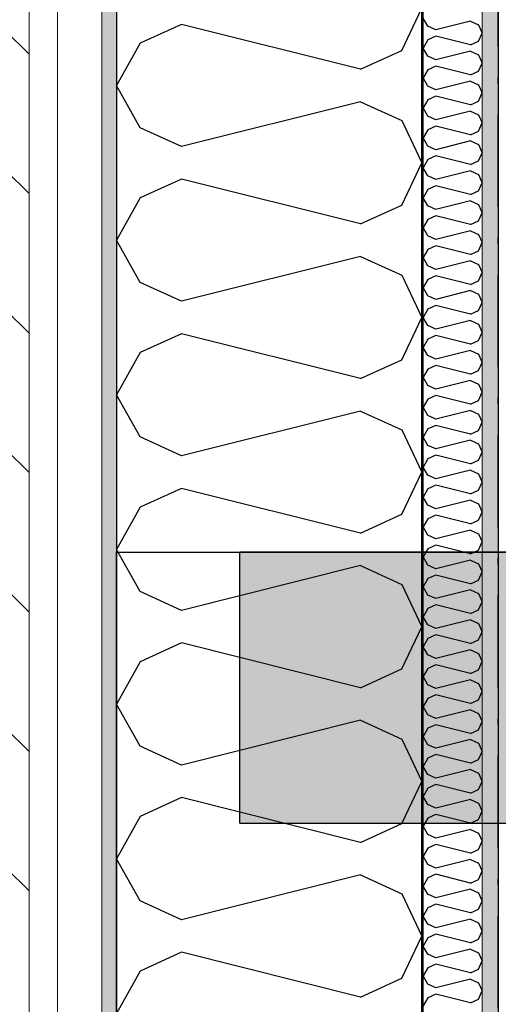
# Model space of a CAD drawing. Header units: millimetres. Extents: x -150 to 340931, y -1115 to 365939.
# Tile 227 of 253: x 308372 to 308761, y 349081 to 349880. Entities that reach past the tile are written whole.
import ezdxf
from ezdxf.enums import TextEntityAlignment as Align

# ---------------------------------------------------------------- set-up
doc = ezdxf.new("R2010")
doc.units = ezdxf.units.MM
doc.header["$LTSCALE"] = 0.5
doc.header["$MEASUREMENT"] = 0
for name, pattern in [('Akselinje', [1500, 1000, -200, 100, -200]), ('Over snittplan', [260, 150, -50, 10, -50]), ('PLINE', [0])]:
    doc.linetypes.add(name, pattern=pattern)
for name, color, linetype in [('232- Ikke-bærende yttervegger (Skravur)(Nye konstruksjoner)', 7, 'Continuous'), ('232- Ikke-bærende yttervegger(Nye konstruksjoner)', 7, 'Continuous'), ('255- Gulvoverflate(Nye konstruksjoner)', 7, 'Continuous'), ('82-- Modullinjer(Nye konstruksjoner)', 7, 'Continuous'), ('842-M___1_50 Målsetting bygning', 7, 'Continuous'), ('842-M___1_50 Målsetting bygning(Nye konstruksjoner)', 7, 'Continuous'), ('862- M___Nettoareal(Nye konstruksjoner)', 7, 'Continuous'), ('862- M___Nettoareal(Polylinje)(Nye konstruksjoner)', 7, 'Continuous'), ('862- M___Nettoareal(Tekst)(Nye konstruksjoner)', 7, 'Continuous')]:
    doc.layers.add(name, color=color, linetype=linetype)
doc.layers.add('235- Utvendig kledning og overflate(Nye konstruksjoner)', color=7, linetype='Continuous', lineweight=0)
doc.layers.add('236- Innvendig kledning og overflate(Nye konstruksjoner)', color=7, linetype='Continuous', lineweight=0)
doc.styles.add('GENERATED_STYLE_1', font='txt')
doc.styles.add('GENERATED_STYLE_3', font='arial.ttf')
doc.styles.add('GENERATED_STYLE_5', font='arial.ttf')
doc.dimstyles.new('GENERATED_STYLE__1', dxfattribs={"dimtxt": 100, "dimasz": 95, "dimexe": 0.18, "dimexo": 0.0625, "dimgap": 0, "dimtad": 1, "dimtih": 1, "dimtoh": 1, "dimdec": 0, "dimzin": 0, "dimdsep": 46, "dimtxsty": 'GENERATED_STYLE_3', "dimblk": 'ARROWHEAD_6', "dimblk1": 'ARROWHEAD_6', "dimblk2": 'ARROWHEAD_6', "dimcen": 0.09, "dimse1": 1, "dimse2": 1, "dimclrd": 256, "dimclre": 256, "dimclrt": 256, "dimadec": 1, "dimazin": 0, "dimtfac": 1, "dimtdec": 4, "dimtmove": 0, "dimatfit": 3, "dimfxl": 1, "dimtolj": 1, "dimtzin": 0, "dimarcsym": 0})
doc.dimstyles.new('GENERATED_STYLE__2', dxfattribs={"dimtxt": 100, "dimasz": 95, "dimexe": 0.18, "dimexo": 0.0625, "dimgap": 0, "dimtad": 1, "dimdec": 0, "dimzin": 0, "dimdsep": 46, "dimtxsty": 'GENERATED_STYLE_3', "dimblk": 'ARROWHEAD_6', "dimblk1": 'ARROWHEAD_6', "dimblk2": 'ARROWHEAD_6', "dimcen": 0.09, "dimse1": 1, "dimse2": 1, "dimclrd": 256, "dimclre": 256, "dimclrt": 256, "dimadec": 1, "dimazin": 0, "dimtfac": 1, "dimtdec": 4, "dimtmove": 0, "dimatfit": 3, "dimfxl": 1, "dimtolj": 1, "dimtzin": 0, "dimarcsym": 0})
pattern_1 = [(0, (0, 0), (0, 43.30127), [0, -25]), (0, (12.5, 21.65), (0, 43.30127), [0, -25])]

# ---------------------------------------------------------------- blocks, each defined once
blk = doc.blocks.new('Fellesrom Bygg A__6', base_point=(310448.09, 339859.71))
at = {"layer": '862- M___Nettoareal(Polylinje)(Nye konstruksjoner)', "linetype": 'PLINE', "flags": 128}
blk.add_lwpolyline([(308760.9, 343747.84), (314369.67, 343747.84), (314360.9, 345447.84), (320651.03, 345447.58), (322731.94, 342583.79), (328296.39, 346626.6), (331088.37, 342783.77), (332481.53, 343795.96), (325033.05, 354047.84), (303141.01, 354047.84), (303141.01, 351847.84), (308360.91, 351847.84), (308360.91, 352047.84), (308760.9, 352047.84)], close=True, dxfattribs=at)
at = {"layer": '862- M___Nettoareal(Tekst)(Nye konstruksjoner)', "style": 'GENERATED_STYLE_1'}
for tag, p in [('DUMMY_861', (310985.61, 340047.94)), ('ROOM_NAME', (309910.58, 340002.2)), ('DUMMY_862', (309910.58, 339859.71))]:
    blk.add_attdef(tag, text='', height=100, dxfattribs=at).set_placement(p, align=Align.TOP_LEFT)
blk = doc.blocks.new('*X239')
at = {"layer": '232- Ikke-bærende yttervegger (Skravur)(Nye konstruksjoner)', "linetype": 'PLINE'}
for p, q in [((308703.6, 349874.36), (308699.9, 349881)), ((308738.26, 349878.44), (308710.1, 349871.41)), ((308738.26, 349878.44), (308744.76, 349875.49)), ((308710.1, 349871.41), (308703.6, 349874.36)), ((308744.76, 349875.49), (308747.9, 349868.85)), ((308744.76, 349862.22), (308747.9, 349868.85)), ((308703.6, 349863.34), (308699.9, 349856.71)), ((308710.1, 349866.3), (308703.6, 349863.34)), ((308738.26, 349859.26), (308710.1, 349866.3)), ((308738.26, 349859.26), (308744.76, 349862.22)), ((308703.6, 349850.08), (308699.9, 349856.71)), ((308738.26, 349854.16), (308710.1, 349847.12)), ((308738.26, 349854.16), (308744.76, 349851.2)), ((308710.1, 349847.12), (308703.6, 349850.08)), ((308744.76, 349851.2), (308747.9, 349844.57)), ((308744.76, 349837.94), (308747.9, 349844.57)), ((308703.6, 349839.06), (308699.9, 349832.43)), ((308710.1, 349842.02), (308703.6, 349839.06)), ((308738.26, 349834.98), (308710.1, 349842.02)), ((308738.26, 349834.98), (308744.76, 349837.94)), ((308703.6, 349825.8), (308699.9, 349832.43)), ((308738.26, 349829.88), (308710.1, 349822.84)), ((308738.26, 349829.88), (308744.76, 349826.92)), ((308710.1, 349822.84), (308703.6, 349825.8)), ((308744.76, 349826.92), (308747.9, 349820.29)), ((308703.6, 349814.78), (308699.9, 349808.15)), ((308710.1, 349817.74), (308703.6, 349814.78)), ((308738.26, 349810.7), (308710.1, 349817.74)), ((308738.26, 349810.7), (308744.76, 349813.66)), ((308744.76, 349813.66), (308747.9, 349820.29)), ((308703.6, 349801.52), (308699.9, 349808.15)), ((308738.26, 349805.6), (308710.1, 349798.56)), ((308738.26, 349805.6), (308744.76, 349802.64)), ((308710.1, 349798.56), (308703.6, 349801.52)), ((308744.76, 349802.64), (308747.9, 349796.01)), ((308703.6, 349790.5), (308699.9, 349783.87)), ((308710.1, 349793.46), (308703.6, 349790.5)), ((308738.26, 349786.42), (308710.1, 349793.46)), ((308738.26, 349786.42), (308744.76, 349789.38)), ((308744.76, 349789.38), (308747.9, 349796.01)), ((308703.6, 349777.24), (308699.9, 349783.87)), ((308738.26, 349781.32), (308710.1, 349774.28)), ((308738.26, 349781.32), (308744.76, 349778.36)), ((308710.1, 349774.28), (308703.6, 349777.24)), ((308744.76, 349778.36), (308747.9, 349771.73)), ((308703.6, 349766.22), (308699.9, 349759.59)), ((308710.1, 349769.18), (308703.6, 349766.22)), ((308738.26, 349762.14), (308710.1, 349769.18)), ((308738.26, 349762.14), (308744.76, 349765.1)), ((308744.76, 349765.1), (308747.9, 349771.73)), ((308703.6, 349752.96), (308699.9, 349759.59)), ((308738.26, 349757.04), (308710.1, 349750)), ((308738.26, 349757.04), (308744.76, 349754.08)), ((308710.1, 349750), (308703.6, 349752.96)), ((308744.76, 349754.08), (308747.9, 349747.45)), ((308703.6, 349741.94), (308699.9, 349735.31)), ((308710.1, 349744.9), (308703.6, 349741.94)), ((308738.26, 349737.86), (308710.1, 349744.9)), ((308738.26, 349737.86), (308744.76, 349740.82)), ((308744.76, 349740.82), (308747.9, 349747.45)), ((308703.6, 349728.68), (308699.9, 349735.31)), ((308738.26, 349732.76), (308710.1, 349725.72)), ((308738.26, 349732.76), (308744.76, 349729.8)), ((308710.1, 349725.72), (308703.6, 349728.68)), ((308744.76, 349729.8), (308747.9, 349723.17)), ((308703.6, 349717.66), (308699.9, 349711.03)), ((308710.1, 349720.62), (308703.6, 349717.66)), ((308738.26, 349713.58), (308710.1, 349720.62)), ((308738.26, 349713.58), (308744.76, 349716.54)), ((308744.76, 349716.54), (308747.9, 349723.17)), ((308703.6, 349704.4), (308699.9, 349711.03)), ((308710.1, 349701.44), (308703.6, 349704.4)), ((308738.26, 349708.48), (308710.1, 349701.44)), ((308738.26, 349708.48), (308744.76, 349705.52)), ((308744.76, 349705.52), (308747.9, 349698.89)), ((308703.6, 349693.38), (308699.9, 349686.75)), ((308710.1, 349696.34), (308703.6, 349693.38)), ((308738.26, 349689.3), (308710.1, 349696.34)), ((308744.76, 349692.25), (308747.9, 349698.89)), ((308703.6, 349680.11), (308699.9, 349686.75)), ((308738.26, 349689.3), (308744.76, 349692.25)), ((308710.1, 349677.16), (308703.6, 349680.11)), ((308738.26, 349684.19), (308710.1, 349677.16)), ((308738.26, 349684.19), (308744.76, 349681.24)), ((308744.76, 349681.24), (308747.9, 349674.6)), ((308703.6, 349669.09), (308699.9, 349662.46)), ((308710.1, 349672.05), (308703.6, 349669.09)), ((308738.26, 349665.01), (308710.1, 349672.05)), ((308744.76, 349667.97), (308747.9, 349674.6)), ((308703.6, 349655.83), (308699.9, 349662.46)), ((308738.26, 349665.01), (308744.76, 349667.97)), ((308710.1, 349652.87), (308703.6, 349655.83)), ((308738.26, 349659.91), (308710.1, 349652.87)), ((308738.26, 349659.91), (308744.76, 349656.95)), ((308744.76, 349656.95), (308747.9, 349650.32)), ((308703.6, 349644.81), (308699.9, 349638.18)), ((308710.1, 349647.77), (308703.6, 349644.81)), ((308738.26, 349640.73), (308710.1, 349647.77)), ((308744.76, 349643.69), (308747.9, 349650.32)), ((308703.6, 349631.55), (308699.9, 349638.18)), ((308738.26, 349640.73), (308744.76, 349643.69)), ((308710.1, 349628.59), (308703.6, 349631.55)), ((308738.26, 349635.63), (308710.1, 349628.59)), ((308738.26, 349635.63), (308744.76, 349632.67)), ((308744.76, 349632.67), (308747.9, 349626.04)), ((308710.1, 349623.49), (308703.6, 349620.53)), ((308738.26, 349616.45), (308710.1, 349623.49)), ((308744.76, 349619.41), (308747.9, 349626.04)), ((308703.6, 349620.53), (308699.9, 349613.9)), ((308703.6, 349607.27), (308699.9, 349613.9)), ((308738.26, 349616.45), (308744.76, 349619.41)), ((308710.1, 349604.31), (308703.6, 349607.27)), ((308738.26, 349611.35), (308710.1, 349604.31)), ((308738.26, 349611.35), (308744.76, 349608.39)), ((308744.76, 349608.39), (308747.9, 349601.76)), ((308710.1, 349599.21), (308703.6, 349596.25)), ((308738.26, 349592.17), (308710.1, 349599.21)), ((308744.76, 349595.13), (308747.9, 349601.76)), ((308703.6, 349596.25), (308699.9, 349589.62)), ((308703.6, 349582.99), (308699.9, 349589.62)), ((308738.26, 349592.17), (308744.76, 349595.13)), ((308710.1, 349580.03), (308703.6, 349582.99)), ((308738.26, 349587.07), (308710.1, 349580.03)), ((308738.26, 349587.07), (308744.76, 349584.11)), ((308744.76, 349584.11), (308747.9, 349577.48)), ((308710.1, 349574.93), (308703.6, 349571.97)), ((308738.26, 349567.89), (308710.1, 349574.93)), ((308744.76, 349570.85), (308747.9, 349577.48)), ((308703.6, 349571.97), (308699.9, 349565.34)), ((308703.6, 349558.71), (308699.9, 349565.34)), ((308738.26, 349567.89), (308744.76, 349570.85)), ((308710.1, 349555.75), (308703.6, 349558.71)), ((308738.26, 349562.79), (308710.1, 349555.75)), ((308738.26, 349562.79), (308744.76, 349559.83)), ((308744.76, 349559.83), (308747.9, 349553.2)), ((308710.1, 349550.65), (308703.6, 349547.69)), ((308738.26, 349543.61), (308710.1, 349550.65)), ((308744.76, 349546.57), (308747.9, 349553.2)), ((308703.6, 349547.69), (308699.9, 349541.06)), ((308703.6, 349534.43), (308699.9, 349541.06)), ((308738.26, 349543.61), (308744.76, 349546.57)), ((308710.1, 349531.47), (308703.6, 349534.43)), ((308738.26, 349538.51), (308710.1, 349531.47)), ((308738.26, 349538.51), (308744.76, 349535.55)), ((308744.76, 349535.55), (308747.9, 349528.92)), ((308710.1, 349526.37), (308703.6, 349523.41)), ((308738.26, 349519.33), (308710.1, 349526.37)), ((308744.76, 349522.29), (308747.9, 349528.92)), ((308703.6, 349523.41), (308699.9, 349516.78)), ((308738.26, 349519.33), (308744.76, 349522.29)), ((308703.6, 349510.15), (308699.9, 349516.78)), ((308710.1, 349507.19), (308703.6, 349510.15)), ((308738.26, 349514.23), (308710.1, 349507.19)), ((308738.26, 349514.23), (308744.76, 349511.27)), ((308744.76, 349511.27), (308747.9, 349504.64)), ((308710.1, 349502.08), (308703.6, 349499.13)), ((308738.26, 349495.05), (308710.1, 349502.08)), ((308744.76, 349498), (308747.9, 349504.64)), ((308703.6, 349499.13), (308699.9, 349492.49)), ((308738.26, 349495.05), (308744.76, 349498)), ((308703.6, 349485.86), (308699.9, 349492.49)), ((308710.1, 349482.9), (308703.6, 349485.86)), ((308738.26, 349489.94), (308710.1, 349482.9)), ((308738.26, 349489.94), (308744.76, 349486.99)), ((308744.76, 349486.99), (308747.9, 349480.35)), ((308710.1, 349477.8), (308703.6, 349474.84)), ((308738.26, 349470.76), (308710.1, 349477.8)), ((308744.76, 349473.72), (308747.9, 349480.35)), ((308703.6, 349474.84), (308699.9, 349468.21)), ((308738.26, 349470.76), (308744.76, 349473.72)), ((308703.6, 349461.58), (308699.9, 349468.21)), ((308710.1, 349458.62), (308703.6, 349461.58)), ((308738.26, 349465.66), (308710.1, 349458.62)), ((308738.26, 349465.66), (308744.76, 349462.7)), ((308744.76, 349462.7), (308747.9, 349456.07)), ((308710.1, 349453.52), (308703.6, 349450.56)), ((308738.26, 349446.48), (308710.1, 349453.52)), ((308744.76, 349449.44), (308747.9, 349456.07)), ((308703.6, 349450.56), (308699.9, 349443.93)), ((308738.26, 349446.48), (308744.76, 349449.44)), ((308703.6, 349437.3), (308699.9, 349443.93)), ((308710.1, 349434.34), (308703.6, 349437.3)), ((308738.26, 349441.38), (308710.1, 349434.34)), ((308738.26, 349441.38), (308744.76, 349438.42)), ((308744.76, 349438.42), (308747.9, 349431.79)), ((308710.1, 349429.24), (308703.6, 349426.28)), ((308738.26, 349422.2), (308710.1, 349429.24)), ((308744.76, 349425.16), (308747.9, 349431.79)), ((308703.6, 349426.28), (308699.9, 349419.65)), ((308738.26, 349422.2), (308744.76, 349425.16)), ((308703.6, 349413.02), (308699.9, 349419.65)), ((308710.1, 349410.06), (308703.6, 349413.02)), ((308738.26, 349417.1), (308710.1, 349410.06)), ((308738.26, 349417.1), (308744.76, 349414.14)), ((308744.76, 349414.14), (308747.9, 349407.51)), ((308744.76, 349400.88), (308747.9, 349407.51)), ((308703.6, 349402), (308699.9, 349395.37)), ((308710.1, 349404.96), (308703.6, 349402)), ((308738.26, 349397.92), (308710.1, 349404.96)), ((308738.26, 349397.92), (308744.76, 349400.88)), ((308703.6, 349388.74), (308699.9, 349395.37)), ((308738.26, 349392.82), (308710.1, 349385.78)), ((308738.26, 349392.82), (308744.76, 349389.86)), ((308744.76, 349389.86), (308747.9, 349383.23)), ((308710.1, 349385.78), (308703.6, 349388.74)), ((308744.76, 349376.6), (308747.9, 349383.23)), ((308703.6, 349377.72), (308699.9, 349371.09)), ((308710.1, 349380.68), (308703.6, 349377.72)), ((308738.26, 349373.64), (308710.1, 349380.68)), ((308738.26, 349373.64), (308744.76, 349376.6)), ((308703.6, 349364.46), (308699.9, 349371.09)), ((308738.26, 349368.54), (308710.1, 349361.5)), ((308738.26, 349368.54), (308744.76, 349365.58)), ((308744.76, 349365.58), (308747.9, 349358.95)), ((308710.1, 349361.5), (308703.6, 349364.46)), ((308744.76, 349352.32), (308747.9, 349358.95)), ((308703.6, 349353.44), (308699.9, 349346.81)), ((308710.1, 349356.4), (308703.6, 349353.44)), ((308738.26, 349349.36), (308710.1, 349356.4)), ((308738.26, 349349.36), (308744.76, 349352.32)), ((308703.6, 349340.18), (308699.9, 349346.81)), ((308738.26, 349344.26), (308710.1, 349337.22)), ((308738.26, 349344.26), (308744.76, 349341.3)), ((308744.76, 349341.3), (308747.9, 349334.67)), ((308710.1, 349337.22), (308703.6, 349340.18)), ((308744.76, 349328.04), (308747.9, 349334.67)), ((308703.6, 349329.16), (308699.9, 349322.53)), ((308710.1, 349332.12), (308703.6, 349329.16)), ((308738.26, 349325.08), (308710.1, 349332.12)), ((308738.26, 349325.08), (308744.76, 349328.04)), ((308703.6, 349315.9), (308699.9, 349322.53)), ((308738.26, 349319.98), (308710.1, 349312.94)), ((308738.26, 349319.98), (308744.76, 349317.02)), ((308710.1, 349312.94), (308703.6, 349315.9)), ((308744.76, 349317.02), (308747.9, 349310.39)), ((308744.76, 349303.75), (308747.9, 349310.39)), ((308703.6, 349304.88), (308699.9, 349298.24)), ((308710.1, 349307.83), (308703.6, 349304.88)), ((308738.26, 349300.8), (308710.1, 349307.83)), ((308738.26, 349300.8), (308744.76, 349303.75)), ((308703.6, 349291.61), (308699.9, 349298.24)), ((308738.26, 349295.69), (308710.1, 349288.65)), ((308738.26, 349295.69), (308744.76, 349292.74)), ((308710.1, 349288.65), (308703.6, 349291.61)), ((308744.76, 349292.74), (308747.9, 349286.1)), ((308744.76, 349279.47), (308747.9, 349286.1)), ((308703.6, 349280.59), (308699.9, 349273.96)), ((308710.1, 349283.55), (308703.6, 349280.59)), ((308738.26, 349276.51), (308710.1, 349283.55)), ((308738.26, 349276.51), (308744.76, 349279.47)), ((308703.6, 349267.33), (308699.9, 349273.96)), ((308738.26, 349271.41), (308710.1, 349264.37)), ((308738.26, 349271.41), (308744.76, 349268.45)), ((308710.1, 349264.37), (308703.6, 349267.33)), ((308744.76, 349268.45), (308747.9, 349261.82)), ((308744.76, 349255.19), (308747.9, 349261.82)), ((308703.6, 349256.31), (308699.9, 349249.68)), ((308710.1, 349259.27), (308703.6, 349256.31)), ((308738.26, 349252.23), (308710.1, 349259.27)), ((308738.26, 349252.23), (308744.76, 349255.19)), ((308703.6, 349243.05), (308699.9, 349249.68)), ((308738.26, 349247.13), (308710.1, 349240.09)), ((308738.26, 349247.13), (308744.76, 349244.17)), ((308710.1, 349240.09), (308703.6, 349243.05)), ((308744.76, 349244.17), (308747.9, 349237.54)), ((308744.76, 349230.91), (308747.9, 349237.54)), ((308703.6, 349232.03), (308699.9, 349225.4)), ((308710.1, 349234.99), (308703.6, 349232.03)), ((308738.26, 349227.95), (308710.1, 349234.99)), ((308738.26, 349227.95), (308744.76, 349230.91)), ((308703.6, 349218.77), (308699.9, 349225.4)), ((308738.26, 349222.85), (308710.1, 349215.81)), ((308738.26, 349222.85), (308744.76, 349219.89)), ((308710.1, 349215.81), (308703.6, 349218.77)), ((308744.76, 349219.89), (308747.9, 349213.26)), ((308703.6, 349207.75), (308699.9, 349201.12)), ((308710.1, 349210.71), (308703.6, 349207.75)), ((308738.26, 349203.67), (308710.1, 349210.71)), ((308738.26, 349203.67), (308744.76, 349206.63)), ((308744.76, 349206.63), (308747.9, 349213.26)), ((308703.6, 349194.49), (308699.9, 349201.12)), ((308738.26, 349198.57), (308710.1, 349191.53)), ((308738.26, 349198.57), (308744.76, 349195.61)), ((308710.1, 349191.53), (308703.6, 349194.49)), ((308744.76, 349195.61), (308747.9, 349188.98)), ((308703.6, 349183.47), (308699.9, 349176.84)), ((308710.1, 349186.43), (308703.6, 349183.47)), ((308738.26, 349179.39), (308710.1, 349186.43)), ((308738.26, 349179.39), (308744.76, 349182.35)), ((308744.76, 349182.35), (308747.9, 349188.98)), ((308703.6, 349170.21), (308699.9, 349176.84)), ((308738.26, 349174.29), (308710.1, 349167.25)), ((308738.26, 349174.29), (308744.76, 349171.33)), ((308710.1, 349167.25), (308703.6, 349170.21)), ((308744.76, 349171.33), (308747.9, 349164.7)), ((308703.6, 349159.19), (308699.9, 349152.56)), ((308710.1, 349162.15), (308703.6, 349159.19)), ((308738.26, 349155.11), (308710.1, 349162.15)), ((308738.26, 349155.11), (308744.76, 349158.07)), ((308744.76, 349158.07), (308747.9, 349164.7)), ((308703.6, 349145.93), (308699.9, 349152.56)), ((308738.26, 349150.01), (308710.1, 349142.97)), ((308738.26, 349150.01), (308744.76, 349147.05)), ((308710.1, 349142.97), (308703.6, 349145.93)), ((308744.76, 349147.05), (308747.9, 349140.42)), ((308703.6, 349134.91), (308699.9, 349128.28)), ((308710.1, 349137.87), (308703.6, 349134.91)), ((308738.26, 349130.83), (308710.1, 349137.87)), ((308738.26, 349130.83), (308744.76, 349133.79)), ((308744.76, 349133.79), (308747.9, 349140.42)), ((308703.6, 349121.64), (308699.9, 349128.28)), ((308738.26, 349125.73), (308710.1, 349118.69)), ((308738.26, 349125.73), (308744.76, 349122.77)), ((308710.1, 349118.69), (308703.6, 349121.64)), ((308744.76, 349122.77), (308747.9, 349116.14)), ((308703.6, 349110.63), (308699.9, 349103.99)), ((308710.1, 349113.58), (308703.6, 349110.63)), ((308738.26, 349106.55), (308710.1, 349113.58)), ((308738.26, 349106.55), (308744.76, 349109.5)), ((308744.76, 349109.5), (308747.9, 349116.14)), ((308703.6, 349097.36), (308699.9, 349103.99)), ((308710.1, 349094.4), (308703.6, 349097.36)), ((308738.26, 349101.44), (308710.1, 349094.4)), ((308738.26, 349101.44), (308744.76, 349098.48)), ((308744.76, 349098.48), (308747.9, 349091.85)), ((308703.6, 349086.34), (308699.9, 349079.71)), ((308710.1, 349089.3), (308703.6, 349086.34)), ((308738.26, 349082.26), (308710.1, 349089.3)), ((308744.76, 349085.22), (308747.9, 349091.85)), ((308738.26, 349082.26), (308744.76, 349085.22))]:
    blk.add_line(p, q, dxfattribs=at)
blk = doc.blocks.new('*X244')
at = {"layer": '232- Ikke-bærende yttervegger (Skravur)(Nye konstruksjoner)', "linetype": 'PLINE'}
for p, q in [((308682.68, 349854.83), (308698.9, 349889.09)), ((308503.61, 349875.91), (308470.02, 349860.62)), ((308649.09, 349839.54), (308503.61, 349875.91)), ((308470.02, 349860.62), (308450.9, 349826.36)), ((308649.09, 349839.54), (308682.68, 349854.83)), ((308470.02, 349792.1), (308450.9, 349826.36)), ((308649.09, 349813.18), (308503.61, 349776.81)), ((308649.09, 349813.18), (308682.68, 349797.9)), ((308682.68, 349797.9), (308698.9, 349763.64)), ((308503.61, 349776.81), (308470.02, 349792.1)), ((308682.68, 349729.38), (308698.9, 349763.64)), ((308503.61, 349750.46), (308470.02, 349735.17)), ((308649.09, 349714.09), (308503.61, 349750.46)), ((308470.02, 349735.17), (308450.9, 349700.91)), ((308649.09, 349714.09), (308682.68, 349729.38)), ((308470.02, 349666.65), (308450.9, 349700.91)), ((308649.09, 349687.73), (308503.61, 349651.36)), ((308649.09, 349687.73), (308682.68, 349672.44)), ((308682.68, 349672.44), (308698.9, 349638.18)), ((308503.61, 349651.36), (308470.02, 349666.65)), ((308682.68, 349603.92), (308698.9, 349638.18)), ((308503.61, 349625), (308470.02, 349609.72)), ((308649.09, 349588.63), (308503.61, 349625)), ((308470.02, 349609.72), (308450.9, 349575.46)), ((308649.09, 349588.63), (308682.68, 349603.92)), ((308470.02, 349541.2), (308450.9, 349575.46)), ((308649.09, 349562.28), (308503.61, 349525.91)), ((308649.09, 349562.28), (308682.68, 349546.99)), ((308503.61, 349525.91), (308470.02, 349541.2)), ((308682.68, 349546.99), (308698.9, 349512.73)), ((308682.68, 349478.47), (308698.9, 349512.73)), ((308503.61, 349499.55), (308470.02, 349484.26)), ((308649.09, 349463.18), (308503.61, 349499.55)), ((308470.02, 349484.26), (308450.9, 349450)), ((308649.09, 349463.18), (308682.68, 349478.47)), ((308470.02, 349415.74), (308450.9, 349450)), ((308649.09, 349436.82), (308503.61, 349400.45)), ((308649.09, 349436.82), (308682.68, 349421.54)), ((308682.68, 349421.54), (308698.9, 349387.28)), ((308503.61, 349400.45), (308470.02, 349415.74)), ((308682.68, 349353.02), (308698.9, 349387.28)), ((308503.61, 349374.1), (308470.02, 349358.81)), ((308649.09, 349337.73), (308503.61, 349374.1)), ((308470.02, 349358.81), (308450.9, 349324.55)), ((308649.09, 349337.73), (308682.68, 349353.02)), ((308470.02, 349290.29), (308450.9, 349324.55)), ((308649.09, 349311.37), (308503.61, 349275)), ((308649.09, 349311.37), (308682.68, 349296.08)), ((308682.68, 349296.08), (308698.9, 349261.82)), ((308503.61, 349275), (308470.02, 349290.29)), ((308682.68, 349227.56), (308698.9, 349261.82)), ((308503.61, 349248.64), (308470.02, 349233.36)), ((308649.09, 349212.27), (308503.61, 349248.64)), ((308470.02, 349233.36), (308450.9, 349199.1)), ((308649.09, 349212.27), (308682.68, 349227.56)), ((308470.02, 349164.84), (308450.9, 349199.1)), ((308649.09, 349185.92), (308503.61, 349149.55)), ((308649.09, 349185.92), (308682.68, 349170.63)), ((308682.68, 349170.63), (308698.9, 349136.37)), ((308503.61, 349149.55), (308470.02, 349164.84)), ((308682.68, 349102.11), (308698.9, 349136.37)), ((308503.61, 349123.19), (308470.02, 349107.9)), ((308649.09, 349086.82), (308503.61, 349123.19)), ((308470.02, 349107.9), (308450.9, 349073.64)), ((308649.09, 349086.82), (308682.68, 349102.11))]:
    blk.add_line(p, q, dxfattribs=at)
blk = doc.blocks.new('Standard grid marker[93]', base_point=(308450.91, 363787.13))
at = {"layer": '82-- Modullinjer(Nye konstruksjoner)', "linetype": 'Akselinje'}
blk.add_line((308450.91, 363587.13), (308450.91, 339987.13), dxfattribs=at)
at = {"layer": '82-- Modullinjer(Nye konstruksjoner)', "style": 'GENERATED_STYLE_5'}
for tag, p in [('AC_MarkerText_1_0', (308450.91, 363965.25)), ('AC_MarkerText_1_1', (308450.91, 339715.25))]:
    blk.add_attdef(tag, text='', height=100, rotation=360, dxfattribs=at).set_placement(p, align=Align.TOP_CENTER)
blk = doc.blocks.new('*D774')
at = {"layer": '842-M___1_50 Målsetting bygning(Nye konstruksjoner)', "linetype": 'PLINE'}
for p, q in [((276294.53, 363585.13), (276294.53, 363772.63)), ((335668.85, 363585.13), (335668.85, 363772.63)), ((276344.53, 363728.88), (276244.53, 363628.88)), ((335618.85, 363628.88), (335718.85, 363728.88)), ((276219.53, 363678.88), (276294.53, 363678.88)), ((276294.53, 363678.88), (335668.85, 363678.88)), ((335668.85, 363678.88), (335743.85, 363678.88))]:
    blk.add_line(p, q, dxfattribs=at)
at = {"layer": '842-M___1_50 Målsetting bygning(Nye konstruksjoner)', "insert": (305771.96, 363698.88), "char_height": 100, "attachment_point": 7, "style": 'GENERATED_STYLE_3'}
blk.add_mtext('\\A1;{\\pql;\\fArial|b0|i0|c0|p0;\\W1.000000;59\xa0374}', dxfattribs=at)
blk = doc.blocks.new('ARROWHEAD_6')
at = {"linetype": 'Continuous'}
for p, q in [((-0.5, -0.5), (0.5, 0.5)), ((0, 0), (-1, 0))]:
    blk.add_line(p, q, dxfattribs=at)
blk = doc.blocks.new('*D842')
at = {"layer": '842-M___1_50 Målsetting bygning', "linetype": 'PLINE'}
for p, q in [((308315.95, 357516.32), (308315.95, 357703.82)), ((308450.9, 357516.32), (308450.9, 357703.82)), ((308365.95, 357660.07), (308265.95, 357560.07)), ((308500.9, 357660.07), (308400.9, 357560.07)), ((308315.95, 357610.07), (308450.9, 357610.07))]:
    blk.add_line(p, q, dxfattribs=at)
blk = doc.blocks.new('*D843')
at = {"layer": '842-M___1_50 Målsetting bygning', "linetype": 'PLINE'}
for p, q in [((308450.9, 357516.32), (308450.9, 357703.82)), ((308698.9, 357516.32), (308698.9, 357703.82)), ((308500.9, 357660.07), (308400.9, 357560.07)), ((308748.9, 357660.07), (308648.9, 357560.07)), ((308450.9, 357610.07), (308698.9, 357610.07))]:
    blk.add_line(p, q, dxfattribs=at)
at = {"layer": '842-M___1_50 Målsetting bygning', "insert": (308460.49, 357770.07), "char_height": 100, "attachment_point": 7, "style": 'GENERATED_STYLE_3'}
blk.add_mtext('\\A1;{\\pql;\\fArial|b0|i0|c0|p0;\\W1.000000;248}', dxfattribs=at)
blk = doc.blocks.new('*D844')
at = {"layer": '842-M___1_50 Målsetting bygning', "linetype": 'PLINE'}
for p, q in [((308698.9, 357516.32), (308698.9, 357703.82)), ((309470.42, 357516.32), (309470.42, 357703.82)), ((308748.9, 357660.07), (308648.9, 357560.07)), ((309520.42, 357660.07), (309420.42, 357560.07)), ((308698.9, 357610.07), (309470.42, 357610.07))]:
    blk.add_line(p, q, dxfattribs=at)
at = {"layer": '842-M___1_50 Målsetting bygning', "insert": (308970.25, 357630.07), "char_height": 100, "attachment_point": 7, "style": 'GENERATED_STYLE_3'}
blk.add_mtext('\\A1;{\\pql;\\fArial|b0|i0|c0|p0;\\W1.000000;772}', dxfattribs=at)
blk = doc.blocks.new('*D917')
at = {"layer": '842-M___1_50 Målsetting bygning', "linetype": 'PLINE'}
for p, q in [((306705.95, 342391.1), (306705.95, 342578.6)), ((308315.95, 342391.1), (308315.95, 342578.6)), ((306755.95, 342534.85), (306655.95, 342434.85)), ((308265.95, 342434.85), (308365.95, 342534.85)), ((308410.91, 342534.85), (308310.91, 342434.85)), ((306705.95, 342484.85), (308315.95, 342484.85))]:
    blk.add_line(p, q, dxfattribs=at)
at = {"layer": '842-M___1_50 Målsetting bygning', "char_height": 100, "attachment_point": 7, "style": 'GENERATED_STYLE_3'}
for s, insert in [('\\A1;{\\pql;\\fArial|b0|i0|c0|p0;\\W1.000000;1\xa0610}', (307339.36, 342504.85)), ('\\A1;{\\pql;\\fArial|b0|i0|c0|p0;\\W1.000000;45}', (308262.16, 342504.85)), ('\\A1;{\\pql;\\fArial|b0|i0|c0|p0;\\W1.000000;1\xa0810}', (307339.36, 342364.85))]:
    blk.add_mtext(s, dxfattribs=dict(at, insert=insert))
blk = doc.blocks.new('*D918')
at = {"layer": '842-M___1_50 Målsetting bygning', "linetype": 'PLINE'}
for p, q in [((308315.95, 342391.1), (308315.95, 342578.6)), ((308360.91, 342391.1), (308360.91, 342578.6)), ((308265.95, 342434.85), (308365.95, 342534.85)), ((308410.91, 342534.85), (308310.91, 342434.85)), ((308315.95, 342484.85), (308360.91, 342484.85))]:
    blk.add_line(p, q, dxfattribs=at)
at = {"layer": '842-M___1_50 Målsetting bygning', "insert": (308329.63, 342644.85), "char_height": 100, "attachment_point": 7, "style": 'GENERATED_STYLE_3'}
blk.add_mtext('\\A1;{\\pql;\\fArial|b0|i0|c0|p0;\\W1.000000;90}', dxfattribs=at)
blk = doc.blocks.new('*D919')
at = {"layer": '842-M___1_50 Målsetting bygning', "linetype": 'PLINE'}
for p, q in [((308360.91, 342391.1), (308360.91, 342578.6)), ((308450.9, 342391.1), (308450.9, 342578.6)), ((308265.95, 342434.85), (308365.95, 342534.85)), ((308410.91, 342534.85), (308310.91, 342434.85)), ((308500.9, 342534.85), (308400.9, 342434.85)), ((308360.91, 342484.85), (308450.9, 342484.85))]:
    blk.add_line(p, q, dxfattribs=at)
blk = doc.blocks.new('*D942')
at = {"layer": '842-M___1_50 Målsetting bygning', "linetype": 'PLINE'}
for p, q in [((309134.61, 349277.84), (309234.61, 349177.84)), ((309278.36, 349227.84), (309090.86, 349227.84)), ((309184.61, 346186.84), (309184.61, 349227.84)), ((309134.61, 346236.84), (309234.61, 346136.84)), ((309278.36, 346186.84), (309090.86, 346186.84))]:
    blk.add_line(p, q, dxfattribs=at)
at = {"layer": '842-M___1_50 Målsetting bygning', "char_height": 100, "attachment_point": 7, "rotation": 90, "style": 'GENERATED_STYLE_3'}
for s, insert in [('\\A1;{\\pql;\\fArial|b0|i0|c0|p0;\\W1.000000;220}', (309164.61, 349223.44)), ('\\A1;{\\pql;\\fArial|b0|i0|c0|p0;\\W1.000000;3\xa0041}', (309164.61, 347535.75))]:
    blk.add_mtext(s, dxfattribs=dict(at, insert=insert))
blk = doc.blocks.new('*D943')
at = {"layer": '842-M___1_50 Målsetting bygning', "linetype": 'PLINE'}
for p, q in [((309134.61, 349497.84), (309234.61, 349397.84)), ((309278.36, 349447.84), (309090.86, 349447.84)), ((309184.61, 349227.84), (309184.61, 349447.84)), ((309134.61, 349277.84), (309234.61, 349177.84)), ((309278.36, 349227.84), (309090.86, 349227.84))]:
    blk.add_line(p, q, dxfattribs=at)
blk = doc.blocks.new('*D944')
at = {"layer": '842-M___1_50 Målsetting bygning', "linetype": 'PLINE'}
for p, q in [((309134.61, 352110.84), (309234.61, 352010.84)), ((309278.36, 352060.84), (309090.86, 352060.84)), ((309184.61, 349447.84), (309184.61, 352060.84)), ((309134.61, 349497.84), (309234.61, 349397.84)), ((309278.36, 349447.84), (309090.86, 349447.84))]:
    blk.add_line(p, q, dxfattribs=at)
at = {"layer": '842-M___1_50 Målsetting bygning', "char_height": 100, "attachment_point": 7, "rotation": 90, "style": 'GENERATED_STYLE_3'}
for s, insert in [('\\A1;{\\pql;\\fArial|b0|i0|c0|p0;\\W1.000000;98}', (309164.61, 352033.57)), ('\\A1;{\\pql;\\fArial|b0|i0|c0|p0;\\W1.000000;2\xa0613}', (309164.61, 350582.75))]:
    blk.add_mtext(s, dxfattribs=dict(at, insert=insert))
blk = doc.blocks.new('*D967')
at = {"layer": '842-M___1_50 Målsetting bygning', "linetype": 'PLINE'}
for p, q in [((307120.85, 351587.84), (307220.85, 351487.84)), ((307264.6, 351537.84), (307077.1, 351537.84)), ((307170.85, 348176.85), (307170.85, 351537.84)), ((307120.85, 348226.85), (307220.85, 348126.85)), ((307264.6, 348176.85), (307077.1, 348176.85))]:
    blk.add_line(p, q, dxfattribs=at)
at = {"layer": '842-M___1_50 Målsetting bygning', "insert": (307150.85, 349685.75), "char_height": 100, "attachment_point": 7, "rotation": 90, "style": 'GENERATED_STYLE_3'}
blk.add_mtext('\\A1;{\\pql;\\fArial|b0|i0|c0|p0;\\W1.000000;3\xa0361}', dxfattribs=at)
blk = doc.blocks.new('*D976')
at = {"layer": '842-M___1_50 Målsetting bygning', "linetype": 'PLINE'}
for p, q in [((311818.44, 349277.84), (311918.44, 349177.84)), ((311962.19, 349227.84), (311774.69, 349227.84)), ((311868.44, 348116.84), (311868.44, 349227.84)), ((311818.44, 348166.84), (311918.44, 348066.84)), ((311962.19, 348116.84), (311774.69, 348116.84))]:
    blk.add_line(p, q, dxfattribs=at)
at = {"layer": '842-M___1_50 Målsetting bygning', "char_height": 100, "attachment_point": 7, "rotation": 90, "style": 'GENERATED_STYLE_3'}
for s, insert in [('\\A1;{\\pql;\\fArial|b0|i0|c0|p0;\\W1.000000;220}', (311848.44, 349223.44)), ('\\A1;{\\pql;\\fArial|b0|i0|c0|p0;\\W1.000000;1\xa0111}', (311848.44, 348510.93))]:
    blk.add_mtext(s, dxfattribs=dict(at, insert=insert))
blk = doc.blocks.new('*D977')
at = {"layer": '842-M___1_50 Målsetting bygning', "linetype": 'PLINE'}
for p, q in [((311868.44, 349447.84), (311868.44, 349522.84)), ((311918.44, 349397.84), (311818.44, 349497.84)), ((311962.19, 349447.84), (311774.69, 349447.84)), ((311868.44, 349227.84), (311868.44, 349447.84)), ((311818.44, 349277.84), (311918.44, 349177.84)), ((311962.19, 349227.84), (311774.69, 349227.84))]:
    blk.add_line(p, q, dxfattribs=at)
blk = doc.blocks.new('*D1061')
at = {"layer": '842-M___1_50 Målsetting bygning', "linetype": 'PLINE'}
for p, q in [((309017.55, 352047.84), (309017.55, 352122.84)), ((309067.55, 351997.84), (308967.55, 352097.84)), ((309111.3, 352047.84), (308923.8, 352047.84)), ((309017.55, 349447.84), (309017.55, 352047.84)), ((308967.55, 349497.84), (309067.55, 349397.84)), ((309111.3, 349447.84), (308923.8, 349447.84)), ((309017.55, 349372.84), (309017.55, 349447.84))]:
    blk.add_line(p, q, dxfattribs=at)
at = {"layer": '842-M___1_50 Målsetting bygning', "insert": (308997.55, 350576.25), "char_height": 100, "attachment_point": 7, "rotation": 90, "style": 'GENERATED_STYLE_3'}
blk.add_mtext('\\A1;{\\pql;\\fArial|b0|i0|c0|p0;\\W1.000000;2\xa0600}', dxfattribs=at)
blk = doc.blocks.new('*D1145')
at = {"layer": '842-M___1_50 Målsetting bygning', "linetype": 'PLINE'}
for p, q in [((308315.95, 351959.16), (308315.95, 352146.66)), ((308450.9, 351959.16), (308450.9, 352146.66)), ((308365.95, 352102.91), (308265.95, 352002.91)), ((308500.9, 352102.91), (308400.9, 352002.91)), ((308315.95, 352052.91), (308450.9, 352052.91))]:
    blk.add_line(p, q, dxfattribs=at)
blk = doc.blocks.new('*D1146')
at = {"layer": '842-M___1_50 Målsetting bygning', "linetype": 'PLINE'}
for p, q in [((308450.9, 351959.16), (308450.9, 352146.66)), ((308698.9, 351959.16), (308698.9, 352146.66)), ((308500.9, 352102.91), (308400.9, 352002.91)), ((308648.9, 352002.91), (308748.9, 352102.91)), ((308450.9, 352052.91), (308698.9, 352052.91)), ((308698.9, 352052.91), (308773.9, 352052.91))]:
    blk.add_line(p, q, dxfattribs=at)
at = {"layer": '842-M___1_50 Målsetting bygning', "insert": (308460.49, 352212.91), "char_height": 100, "attachment_point": 7, "style": 'GENERATED_STYLE_3'}
blk.add_mtext('\\A1;{\\pql;\\fArial|b0|i0|c0|p0;\\W1.000000;248}', dxfattribs=at)
blk = doc.blocks.new('*D1153')
at = {"layer": '842-M___1_50 Målsetting bygning', "linetype": 'PLINE'}
for p, q in [((308315.95, 353683.82), (308315.95, 353871.32)), ((308450.9, 353683.82), (308450.9, 353871.32)), ((308365.95, 353827.57), (308265.95, 353727.57)), ((308500.9, 353827.57), (308400.9, 353727.57)), ((308315.95, 353777.57), (308450.9, 353777.57))]:
    blk.add_line(p, q, dxfattribs=at)
blk = doc.blocks.new('*D1154')
at = {"layer": '842-M___1_50 Målsetting bygning', "linetype": 'PLINE'}
for p, q in [((308450.9, 353683.82), (308450.9, 353871.32)), ((308698.9, 353683.82), (308698.9, 353871.32)), ((308500.9, 353827.57), (308400.9, 353727.57)), ((308648.9, 353727.57), (308748.9, 353827.57)), ((308450.9, 353777.57), (308698.9, 353777.57)), ((308698.9, 353777.57), (308773.9, 353777.57))]:
    blk.add_line(p, q, dxfattribs=at)
at = {"layer": '842-M___1_50 Målsetting bygning', "insert": (308460.49, 353937.57), "char_height": 100, "attachment_point": 7, "style": 'GENERATED_STYLE_3'}
blk.add_mtext('\\A1;{\\pql;\\fArial|b0|i0|c0|p0;\\W1.000000;248}', dxfattribs=at)
blk = doc.blocks.new('*D1588')
at = {"layer": '842-M___1_50 Målsetting bygning', "linetype": 'PLINE'}
for p, q in [((308450.9, 350040.84), (308450.9, 350228.34)), ((308698.9, 350040.84), (308698.9, 350228.34)), ((308500.9, 350184.59), (308400.9, 350084.59)), ((308748.9, 350184.59), (308648.9, 350084.59)), ((308375.9, 350134.59), (308450.9, 350134.59)), ((308450.9, 350134.59), (308698.9, 350134.59))]:
    blk.add_line(p, q, dxfattribs=at)
at = {"layer": '842-M___1_50 Målsetting bygning', "insert": (308460.49, 350154.59), "char_height": 100, "attachment_point": 7, "style": 'GENERATED_STYLE_3'}
blk.add_mtext('\\A1;{\\pql;\\fArial|b0|i0|c0|p0;\\W1.000000;248}', dxfattribs=at)
blk = doc.blocks.new('*D1589')
at = {"layer": '842-M___1_50 Målsetting bygning', "linetype": 'PLINE'}
for p, q in [((308698.9, 350040.84), (308698.9, 350228.34)), ((312298.91, 350040.84), (312298.91, 350228.34)), ((308748.9, 350184.59), (308648.9, 350084.59)), ((312348.91, 350184.59), (312248.91, 350084.59)), ((308698.9, 350134.59), (312298.91, 350134.59))]:
    blk.add_line(p, q, dxfattribs=at)
at = {"layer": '842-M___1_50 Målsetting bygning', "insert": (310327.31, 350154.59), "char_height": 100, "attachment_point": 7, "style": 'GENERATED_STYLE_3'}
blk.add_mtext('\\A1;{\\pql;\\fArial|b0|i0|c0|p0;\\W1.000000;3\xa0600}', dxfattribs=at)
blk = doc.blocks.new('*D1603')
at = {"layer": '842-M___1_50 Målsetting bygning', "linetype": 'PLINE'}
for p, q in [((308450.9, 352631.84), (308450.9, 352819.34)), ((308698.9, 352631.84), (308698.9, 352819.34)), ((308500.9, 352775.59), (308400.9, 352675.59)), ((308748.9, 352775.59), (308648.9, 352675.59)), ((308375.9, 352725.59), (308450.9, 352725.59)), ((308450.9, 352725.59), (308698.9, 352725.59))]:
    blk.add_line(p, q, dxfattribs=at)
at = {"layer": '842-M___1_50 Målsetting bygning', "insert": (308460.49, 352745.59), "char_height": 100, "attachment_point": 7, "style": 'GENERATED_STYLE_3'}
blk.add_mtext('\\A1;{\\pql;\\fArial|b0|i0|c0|p0;\\W1.000000;248}', dxfattribs=at)
blk = doc.blocks.new('*D1604')
at = {"layer": '842-M___1_50 Målsetting bygning', "linetype": 'PLINE'}
for p, q in [((308698.9, 352631.84), (308698.9, 352819.34)), ((312249.91, 352631.84), (312249.91, 352819.34)), ((308748.9, 352775.59), (308648.9, 352675.59)), ((312299.91, 352775.59), (312199.91, 352675.59)), ((308698.9, 352725.59), (312249.91, 352725.59))]:
    blk.add_line(p, q, dxfattribs=at)
at = {"layer": '842-M___1_50 Målsetting bygning', "char_height": 100, "attachment_point": 7, "style": 'GENERATED_STYLE_3'}
for s, insert in [('\\A1;{\\pql;\\fArial|b0|i0|c0|p0;\\W1.000000;3\xa0551}', (310302.81, 352745.59)), ('\\A1;{\\pql;\\fArial|b0|i0|c0|p0;\\W1.000000;98}', (312222.63, 352745.59))]:
    blk.add_mtext(s, dxfattribs=dict(at, insert=insert))

msp = doc.modelspace()

# ---------------------------------------------------------------- hatches: boundary and pattern name
at = {"layer": '232- Ikke-bærende yttervegger (Skravur)(Nye konstruksjoner)', "linetype": 'Continuous'}
h = msp.add_hatch(dxfattribs=at)
h.set_pattern_fill('Skrålinjer_2', color=256, style=0, pattern_type=2)
h.set_pattern_definition([(315, (0, 0), (56.568542, 56.568542), [80, 0])])
h.paths.add_polyline_path([(308360.9, 348176.85), (308379.9, 348176.85), (308379.9, 352584.85), (308360.9, 352584.85)])
h = msp.add_hatch(dxfattribs=at)
h.set_pattern_fill('Prikker_tett', color=256, style=0, pattern_type=2)
h.set_pattern_definition(pattern_1)
h.paths.add_polyline_path([(308438.9, 348176.85), (308450.9, 348176.85), (308450.9, 352584.85), (308438.9, 352584.85)])
msp.add_hatch(color=256, dxfattribs=at).paths.add_polyline_path([(308698.9, 348176.85), (308699.9, 348176.85), (308699.9, 352584.85), (308698.9, 352584.85)])
h = msp.add_hatch(dxfattribs=at)
h.set_pattern_fill('Prikker_tett', color=256, style=0, pattern_type=2)
h.set_pattern_definition(pattern_1)
h.paths.add_polyline_path([(308747.9, 352584.85), (308747.9, 348176.85), (308760.9, 348176.85), (308760.9, 352584.85)])
h = msp.add_hatch(dxfattribs=at)
h.set_pattern_fill('Betong_strukturell', color=256, style=0, pattern_type=2)
h.set_pattern_definition([(0, (0, 0), (0, 311.76916), [30, -150]), (0, (90, 155.9), (0, 311.76916), [30, -150]), (60, (0, 0), (-270.00001, 155.88458), [30, -150]), (60, (180, 0), (-270.00001, 155.88458), [30, -150]), (120, (30, 0), (270.00001, 155.88458), [30, -150]), (120, (210, 0), (270.00001, 155.88458), [30, -150]), (0, (0, 30), (0, 60.0000024), [0, -60.000002, 0, -90.000004]), (45, (30, 30), (-42.4264086, 42.4264086), [0, -45.000002, 0, -75.000003])])
h.paths.add_polyline_path([(308550.9, 349227.84), (312855.9, 349227.84), (312855.9, 349447.84), (308550.9, 349447.84)])

# ---------------------------------------------------------------- linework, layer by layer
at = {"layer": '232- Ikke-bærende yttervegger(Nye konstruksjoner)', "linetype": 'PLINE'}
for p, q in [((308450.9, 352584.85), (308450.9, 348176.85)), ((308698.9, 348176.85), (308698.9, 352584.85)), ((308699.9, 348176.85), (308699.9, 352584.85))]:
    msp.add_line(p, q, dxfattribs=at)
at = {"layer": '232- Ikke-bærende yttervegger(Nye konstruksjoner)', "linetype": 'Over snittplan', "flags": 128}
msp.add_lwpolyline([(308760.9, 343747.84), (308760.9, 354047.84)], dxfattribs=at)
at = {"layer": '232- Ikke-bærende yttervegger(Nye konstruksjoner)', "linetype": 'PLINE', "flags": 128}
for points in [[(312855.9, 349447.84), (308550.9, 349447.84)], [(308550.9, 349227.84), (308550.9, 349447.84)], [(308550.9, 349227.84), (312855.9, 349227.84)]]:
    msp.add_lwpolyline(points, dxfattribs=at)
at = {"layer": '235- Utvendig kledning og overflate(Nye konstruksjoner)', "linetype": 'PLINE'}
for p, q in [((308379.9, 352584.85), (308379.9, 348176.85)), ((308402.9, 352584.85), (308402.9, 348176.85)), ((308438.9, 352584.85), (308438.9, 348176.85))]:
    msp.add_line(p, q, dxfattribs=at)
at = {"layer": '236- Innvendig kledning og overflate(Nye konstruksjoner)', "linetype": 'PLINE'}
msp.add_line((308747.9, 348176.85), (308747.9, 352584.85), dxfattribs=at)
at = {"layer": '236- Innvendig kledning og overflate(Nye konstruksjoner)', "linetype": 'PLINE', "flags": 128}
msp.add_lwpolyline([(308760.9, 348176.85), (308760.9, 352584.85)], dxfattribs=at)
at = {"layer": '255- Gulvoverflate(Nye konstruksjoner)', "linetype": 'PLINE', "flags": 128}
msp.add_lwpolyline([(312260.9, 352047.84), (308450.91, 352047.84), (308450.91, 354357.84), (325191.01, 354357.84), (332914.5, 343727.35), (331296.47, 342551.78), (333412.5, 339639.32), (327571.42, 335395.53), (324741.23, 339290.95), (323365.9, 338291.71), (321018.87, 341522.11), (322394.2, 342521.35), (320493.21, 345137.84), (314670.91, 345137.84), (314670.91, 343437.84), (308450.9, 343437.84), (308450.9, 349447.84), (312260.9, 349447.84)], close=True, dxfattribs=at)
msp.add_lwpolyline([(312260.9, 352047.84), (308450.91, 352047.84), (308450.91, 354357.84), (325191.01, 354357.84), (332914.5, 343727.35), (331296.47, 342551.78), (333412.5, 339639.32), (327571.42, 335395.53), (324741.23, 339290.95), (323365.9, 338291.71), (321018.87, 341522.11), (322394.2, 342521.35), (320493.21, 345137.84), (314670.91, 345137.84), (314670.91, 343437.84), (308450.9, 343437.84), (308450.9, 349447.84), (312260.9, 349447.84)], close=True, dxfattribs=at)

# ---------------------------------------------------------------- block references
at = {"layer": '232- Ikke-bærende yttervegger(Nye konstruksjoner)'}
for name in ['*X244', '*X239']:
    msp.add_blockref(name, (0, 0), dxfattribs=at)
at = {"layer": '82-- Modullinjer(Nye konstruksjoner)', "linetype": 'PLINE'}
msp.add_blockref('Standard grid marker[93]', (308450.91, 363787.13), dxfattribs=at)
at = {"layer": '862- M___Nettoareal(Nye konstruksjoner)', "linetype": 'Continuous'}
msp.add_blockref('Fellesrom Bygg A__6', (310448.09, 339859.71), dxfattribs=at)

# ---------------------------------------------------------------- dimensions: what is measured, and where the dimension line sits
at = {"layer": '842-M___1_50 Målsetting bygning', "linetype": 'Continuous'}
for base, p1, p2, picture, middle in [((308698.9, 357610.07), (308450.9, 348897.84), (308698.9, 348897.84), '*D843', (308574.64, 357820.07)), ((309470.42, 357610.07), (308698.9, 348897.84), (309470.42, 354447.84), '*D844', (309084.41, 357680.07)), ((308450.9, 357610.07), (308315.95, 354447.84), (308450.9, 348897.84), '*D842', (308383.17, 357680.07)), ((308698.9, 353777.57), (308450.9, 348897.84), (308698.9, 348897.84), '*D1154', (308574.64, 353987.57)), ((308450.9, 353777.57), (308315.95, 354047.84), (308450.9, 348897.84), '*D1153', (308383.17, 353847.57)), ((312249.91, 352725.59), (308698.9, 348897.84), (312249.91, 352325.72), '*D1604', (310474.35, 352795.59)), ((308698.9, 352725.59), (308450.9, 348897.84), (308698.9, 348897.84), '*D1603', (308574.64, 352795.59)), ((308698.9, 352052.91), (308450.9, 348897.84), (308698.9, 348897.84), '*D1146', (308574.64, 352262.91)), ((308450.9, 352052.91), (308315.95, 351847.84), (308450.9, 348897.84), '*D1145', (308383.17, 352122.91)), ((308315.95, 342484.85), (306705.95, 351447.84), (308315.95, 351447.84), '*D917', (307510.9, 342554.85)), ((308360.91, 342484.85), (308315.95, 351447.84), (308360.91, 351447.84), '*D918', (308338.26, 342554.85)), ((308450.9, 342484.85), (308360.91, 351447.84), (308450.9, 348897.84), '*D919', (308405.73, 342694.85)), ((312298.91, 350134.59), (308698.9, 348897.84), (312298.91, 349337.84), '*D1589', (310498.85, 350204.59)), ((308698.9, 350134.59), (308450.9, 348897.84), (308698.9, 348897.84), '*D1588', (308574.64, 350204.59))]:
    dim = msp.add_linear_dim(base=base, p1=p1, p2=p2, dimstyle='GENERATED_STYLE__1', dxfattribs=at)
    dim.commit()
    dim.dimension.update_dxf_attribs({"geometry": picture, "text_midpoint": middle, "dimtype": 160})
for base, p1, p2, picture, middle in [((309184.61, 352060.84), (308550.9, 349447.84), (310554.41, 352060.84), '*D944', (309114.61, 350754.29)), ((309017.55, 352047.84), (310060.9, 349447.84), (310060.9, 352047.84), '*D1061', (308947.55, 350747.79)), ((307170.85, 351537.84), (308760.9, 348176.85), (305750.96, 351537.84), '*D967', (307100.85, 349857.29)), ((311868.44, 349447.84), (308450.9, 349227.84), (308450.9, 349447.84), '*D977', (311798.44, 349337.59)), ((309184.61, 349447.84), (308550.9, 349227.84), (308550.9, 349447.84), '*D943', (309114.61, 349337.59)), ((311868.44, 349227.84), (312236.91, 348116.84), (308450.9, 349227.84), '*D976', (311798.44, 348682.47)), ((309184.61, 349227.84), (311560.9, 346186.84), (308550.9, 349227.84), '*D942', (309114.61, 347707.29))]:
    dim = msp.add_linear_dim(base=base, p1=p1, p2=p2, angle=90, dimstyle='GENERATED_STYLE__2', dxfattribs=at)
    dim.commit()
    dim.dimension.update_dxf_attribs({"geometry": picture, "text_midpoint": middle, "dimtype": 160, "text_rotation": 90})
at = {"layer": '842-M___1_50 Målsetting bygning(Nye konstruksjoner)', "linetype": 'Continuous'}
dim = msp.add_linear_dim(base=(335668.85, 363678.88), p1=(276294.53, 358685.24), p2=(335668.85, 339845.07), dimstyle='GENERATED_STYLE__1', dxfattribs=at)
dim.commit()
dim.dimension.update_dxf_attribs({"geometry": '*D774', "text_midpoint": (305981.55, 363748.88), "dimtype": 160})

doc.saveas('drawing.dxf')
